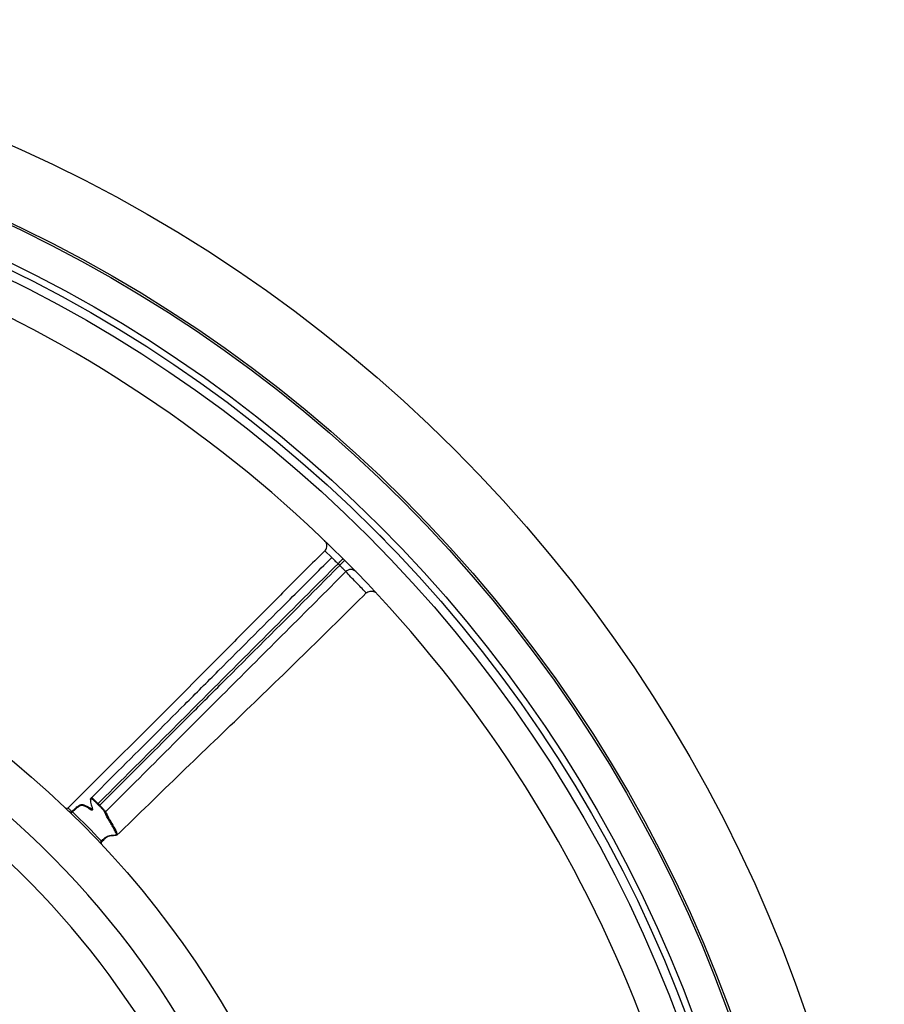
# Model space of a CAD drawing. Header units: millimetres. Extents: x 2138 to 3794, y 2155 to 3811.
# Tile 12 of 12: x 3306 to 3794, y 3255 to 3811. Entities that reach past the tile are written whole.
import ezdxf

# ---------------------------------------------------------------- set-up
doc = ezdxf.new("R2010")
doc.units = ezdxf.units.MM
doc.header["$LTSCALE"] = 2

msp = doc.modelspace()

# ---------------------------------------------------------------- linework, layer by layer
at = {"color": 7, "linetype": 'Continuous', "lineweight": 25}
for p, q in [((3505.81, 3523.02), (3500.15, 3528.68)), ((3511.47, 3517.36), (3505.81, 3523.02)), ((3501.21, 3487.39), (3501.18, 3487.42)), ((3501.2, 3487.4), (3501.21, 3487.39)), ((3349.94, 3368.57), (3350.85, 3367.66))]:
    msp.add_line(p, q, dxfattribs=at)
at = {"color": 8, "linetype": 'Continuous', "lineweight": 25}
msp.add_line((3481.78, 3507.35), (3477.86, 3511.11), dxfattribs=at)
at = {"color": 7, "linetype": 'Continuous', "lineweight": 25, "flags": 128}
for points in [[(3485.36, 3503.87), (3485.91, 3504.42), (3486.44, 3504.95), (3486.93, 3505.44), (3487.36, 3505.87), (3487.71, 3506.22), (3487.97, 3506.48), (3488.13, 3506.64), (3488.19, 3506.7)], [(3486.26, 3502.97), (3486.81, 3503.52), (3487.34, 3504.05), (3487.83, 3504.54), (3488.26, 3504.97), (3488.61, 3505.32), (3488.87, 3505.58), (3489.03, 3505.74), (3489.09, 3505.8)], [(3349.66, 3368.28), (3349.67, 3368.29), (3349.68, 3368.31), (3349.71, 3368.34), (3349.75, 3368.37), (3349.79, 3368.42), (3349.84, 3368.46), (3349.89, 3368.51), (3349.94, 3368.57)], [(3350.56, 3367.38), (3350, 3367.94), (3349.66, 3368.28)], [(3350.56, 3367.38), (3350.57, 3367.39), (3350.59, 3367.4), (3350.62, 3367.43), (3350.65, 3367.47), (3350.7, 3367.51), (3350.74, 3367.56), (3350.79, 3367.61), (3350.85, 3367.66)], [(3294.18, 3340.87), (3297.27, 3338), (3305.71, 3329.94)]]:
    msp.add_lwpolyline(points, dxfattribs=at)
at = {"color": 7, "linetype": 'Continuous', "lineweight": 25}
for radius in [828, 788, 786.78, 767.7, 764, 759, 530, 408, 406]:
    msp.add_circle((2965.58, 2982.79), radius, dxfattribs=at)
for centre, radius, start, end in [((2965.58, 2982.79), 740, 45.07108, 89.97251), ((3502.3, 3532.11), 4, 225.6646, 231.5148), ((3497.32, 3525.85), 4, 45, 51.5148), ((3508.64, 3514.53), 4, 38.4852, 45), ((3514.9, 3519.51), 4, 218.4852, 224.3354), ((2965.58, 2982.79), 740, 44.97251, 45.07108), ((2965.58, 2982.79), 740, 0.07108, 44.97251), ((2965.58, 2982.79), 736, 44.97251, 45.07108), ((3492.52, 3496.67), 3.97, 44.7875, 135.8325), ((2965.58, 2982.79), 505.04, 290.0275, 69.9725), ((2965.58, 2982.79), 415.28, 280.4364, 79.5636), ((3346.47, 3371.6), 0.399, 134.9724, 225.0336), ((3334.41, 3364.78), 0.989, 226.6297, 315.6059), ((3316.24, 3382.22), 26.58, 314.0244, 316.5706), ((3353.86, 3364.27), 0.402, 226.0013, 314.516), ((3287.41, 3415.19), 93.48, 312.8295, 313.5555), ((3352.65, 3346.3), 0.998, 132.1506, 223.0893), ((2965.58, 2982.79), 486, 13.4126, 45.5852)]:
    msp.add_arc(centre, radius, start, end, dxfattribs=at)
for points, knots in [([(3477.86, 3511.11), (3478.13, 3511.44), (3478.69, 3512.11), (3479.05, 3513.39), (3478.99, 3514.73), (3478.53, 3516.01), (3477.94, 3516.67), (3477.66, 3516.99)], [0, 0, 0, 0, 0.1974704, 0.3948163, 0.5960135, 0.8065353, 1, 1, 1, 1]), ([(3477.86, 3511.11), (3471.76, 3505.12), (3465.71, 3499.09), (3453.65, 3487.01), (3447.63, 3480.95), (3435.59, 3468.83), (3429.58, 3462.77), (3417.56, 3450.63), (3411.55, 3444.56), (3393.49, 3426.4), (3381.4, 3414.33), (3357.18, 3390.24), (3345.05, 3378.22), (3332.97, 3366.15)], [0, 0, 0, 0, 0.125, 0.125, 0.25, 0.25, 0.375, 0.375, 0.5, 0.5, 0.75, 0.75, 1, 1, 1, 1]), ([(3346.18, 3371.88), (3351.16, 3376.85), (3368.74, 3394.39), (3392.61, 3418.24), (3424.95, 3450.63), (3452.59, 3478.23), (3473.94, 3499.53), (3481.78, 3507.35)], [0, 0, 0, 0, 0.110113, 0.388695, 0.527998, 0.826571, 1, 1, 1, 1]), ([(3485.36, 3503.87), (3484.96, 3504.26), (3484.17, 3505.05), (3483.09, 3506.1), (3482.28, 3506.88), (3481.83, 3507.3), (3481.8, 3507.34), (3481.78, 3507.35)], [0, 0, 0, 0, 0.211681, 0.423371, 0.635073, 0.84677, 1, 1, 1, 1]), ([(3485.36, 3503.87), (3474.08, 3492.59), (3462.78, 3481.33), (3440.19, 3458.79), (3428.91, 3447.51), (3406.36, 3424.94), (3395.09, 3413.66), (3372.52, 3391.1), (3361.23, 3379.83), (3349.94, 3368.57)], [0, 0, 0, 0, 0.25, 0.25, 0.5, 0.5, 0.75, 0.75, 1, 1, 1, 1]), ([(3350.85, 3367.66), (3355.4, 3372.2), (3372.79, 3389.55), (3396.59, 3413.31), (3432.31, 3449.03), (3460.16, 3476.68), (3481.42, 3498.1), (3486.26, 3502.97)], [0, 0, 0, 0, 0.1007446, 0.3849487, 0.5270509, 0.892371, 1, 1, 1, 1]), ([(3489.68, 3499.44), (3478.45, 3488.09), (3467.13, 3476.82), (3444.52, 3454.26), (3433.23, 3442.97), (3410.64, 3420.4), (3399.34, 3409.11), (3376.75, 3386.54), (3365.45, 3375.26), (3354.14, 3363.98)], [0, 0, 0, 0, 0.25, 0.25, 0.5, 0.5, 0.75, 0.75, 1, 1, 1, 1]), ([(3489.68, 3499.44), (3489.57, 3499.55), (3489.35, 3499.78), (3488.58, 3500.59), (3487.53, 3501.68), (3486.7, 3502.52), (3486.26, 3502.97)], [0, 0, 0, 0, 0.243295, 0.48661, 0.729956, 1, 1, 1, 1]), ([(3501.32, 3487.29), (3501.43, 3487.42), (3501.84, 3487.91), (3502.8, 3488.34), (3503.94, 3488.54), (3504.9, 3488.45), (3505.65, 3488.21), (3506.06, 3487.98), (3506.24, 3487.88)], [0, 0, 0, 0, 0.094399, 0.354802, 0.562524, 0.737261, 0.883974, 1, 1, 1, 1]), ([(3360.36, 3350.52), (3372.57, 3362.38), (3396.96, 3386.09), (3433.74, 3421.37), (3468.58, 3455.04), (3490.91, 3477.18), (3501.21, 3487.39)], [0, 0, 0, 0, 0.2600731, 0.5195452, 0.778569, 1, 1, 1, 1]), ([(3345.76, 3370.69), (3345.73, 3370.86), (3345.64, 3371.32), (3345.92, 3371.59), (3346.1, 3371.76)], [0, 0, 0, 0, 0.383841, 1, 1, 1, 1]), ([(3346.18, 3371.88), (3346.21, 3371.91), (3346.33, 3371.85), (3346.63, 3371.62), (3346.76, 3371.52), (3347.04, 3371.29), (3347.2, 3371.16), (3347.54, 3370.85), (3347.73, 3370.68), (3348.14, 3370.31), (3348.35, 3370.11), (3348.79, 3369.7), (3349.02, 3369.48), (3349.47, 3369.03), (3349.71, 3368.8), (3349.94, 3368.57)], [0, 0, 0, 0, 0.25, 0.25, 0.375, 0.375, 0.5, 0.5, 0.625, 0.625, 0.75, 0.75, 0.875, 0.875, 1, 1, 1, 1]), ([(3331.54, 3366.16), (3331.74, 3365.97), (3331.99, 3365.87), (3332.52, 3365.86), (3332.78, 3365.96), (3332.97, 3366.15)], [0, 0, 0, 0, 0.5, 0.5, 1, 1, 1, 1]), ([(3332.97, 3366.15), (3333.32, 3365.81), (3333.68, 3365.47), (3334.22, 3364.94), (3334.41, 3364.77), (3334.79, 3364.4), (3334.97, 3364.22), (3335.11, 3364.09)], [0, 0, 0, 0, 0.5, 0.5, 0.75, 0.75, 1, 1, 1, 1]), ([(3335.11, 3364.09), (3335.39, 3364.34), (3336.36, 3365.23), (3337.69, 3366.5), (3338.98, 3367.41), (3340, 3367.99), (3341.07, 3368.18), (3341.97, 3367.93), (3343.81, 3367.03), (3345.74, 3366.1), (3346.72, 3365.35), (3346.69, 3365.76), (3346.69, 3365.81)], [0, 0, 0, 0, 0.018773, 0.066021, 0.087828, 0.11736, 0.153068, 0.214484, 0.276102, 0.612337, 0.949419, 1, 1, 1, 1]), ([(3346.18, 3371.32), (3345.62, 3370.71), (3345.49, 3370.19), (3345.75, 3368.95), (3345.91, 3368.45), (3346.33, 3367.23), (3346.57, 3366.53), (3346.76, 3365.68), (3346.8, 3365.44), (3346.77, 3365.07), (3346.7, 3364.95), (3346.48, 3364.84), (3346.32, 3364.86), (3345.92, 3365.01), (3345.68, 3365.14), (3345.14, 3365.5), (3344.84, 3365.73), (3344.13, 3366.22), (3343.72, 3366.49), (3342.94, 3366.91), (3342.66, 3367.05), (3342.15, 3367.25), (3341.97, 3367.32), (3341.67, 3367.42), (3341.57, 3367.45), (3341.34, 3367.51), (3341.23, 3367.55), (3341.02, 3367.57), (3340.94, 3367.57), (3340.8, 3367.57), (3340.73, 3367.57), (3340.57, 3367.56), (3340.49, 3367.55), (3340.3, 3367.51), (3340.2, 3367.48), (3340.06, 3367.42), (3340.01, 3367.4), (3339.92, 3367.37), (3339.88, 3367.35), (3339.79, 3367.33), (3339.73, 3367.32), (3339.62, 3367.27), (3339.56, 3367.23), (3339.38, 3367.12), (3339.26, 3367.04), (3339.03, 3366.9), (3338.92, 3366.84), (3338.68, 3366.69), (3338.56, 3366.61), (3338.3, 3366.42), (3338.17, 3366.31), (3337.76, 3365.97), (3337.48, 3365.73), (3336.93, 3365.23), (3336.65, 3364.98), (3336.1, 3364.46), (3335.82, 3364.21), (3335.54, 3363.95)], [0, 0, 0, 0, 0.25, 0.25, 0.375, 0.375, 0.5, 0.5, 0.5625, 0.5625, 0.625, 0.625, 0.6875, 0.6875, 0.75, 0.75, 0.8125, 0.8125, 0.875, 0.875, 0.90625, 0.90625, 0.921875, 0.921875, 0.929687, 0.929687, 0.9375, 0.9375, 0.941406, 0.941406, 0.945312, 0.945312, 0.949219, 0.949219, 0.953125, 0.953125, 0.955078, 0.955078, 0.957031, 0.957031, 0.958984, 0.958984, 0.960937, 0.960937, 0.964844, 0.964844, 0.96875, 0.96875, 0.972656, 0.972656, 0.976562, 0.976562, 0.984375, 0.984375, 0.992187, 0.992187, 1, 1, 1, 1]), ([(3349.66, 3368.28), (3349.44, 3368.5), (3349.23, 3368.71), (3348.81, 3369.12), (3348.59, 3369.32), (3348.19, 3369.71), (3347.99, 3369.89), (3347.62, 3370.22), (3347.45, 3370.38), (3346.97, 3370.8), (3346.7, 3371.02), (3346.32, 3371.29), (3346.21, 3371.35), (3346.18, 3371.32)], [0, 0, 0, 0, 0.125, 0.125, 0.25, 0.25, 0.375, 0.375, 0.5, 0.5, 0.75, 0.75, 1, 1, 1, 1]), ([(3353.58, 3363.98), (3353.55, 3364.06), (3353.44, 3364.22), (3353.11, 3364.64), (3352.89, 3364.9), (3352.48, 3365.37), (3352.33, 3365.53), (3352.02, 3365.87), (3351.85, 3366.05), (3351.32, 3366.61), (3350.95, 3366.99), (3350.56, 3367.38)], [0, 0, 0, 0, 0.25, 0.25, 0.5, 0.5, 0.625, 0.625, 0.75, 0.75, 1, 1, 1, 1]), ([(3350.85, 3367.66), (3351.27, 3367.24), (3351.67, 3366.82), (3352.24, 3366.22), (3352.43, 3366.03), (3352.77, 3365.66), (3352.93, 3365.48), (3353.38, 3364.98), (3353.62, 3364.69), (3353.99, 3364.23), (3354.1, 3364.07), (3354.14, 3363.98)], [0, 0, 0, 0, 0.25, 0.25, 0.375, 0.375, 0.5, 0.5, 0.75, 0.75, 1, 1, 1, 1]), ([(3335.11, 3364.09), (3335.16, 3364.1), (3335.22, 3364.1), (3335.37, 3364.05), (3335.46, 3364.01), (3335.54, 3363.95)], [0, 0, 0, 0, 0.5, 0.5, 1, 1, 1, 1]), ([(3351.82, 3347.44), (3352.12, 3347.72), (3352.41, 3347.99), (3352.98, 3348.53), (3353.26, 3348.8), (3353.69, 3349.16), (3353.84, 3349.28), (3354.11, 3349.48), (3354.25, 3349.57), (3354.65, 3349.81), (3354.9, 3349.93), (3355.22, 3350.1), (3355.28, 3350.14), (3355.38, 3350.18), (3355.41, 3350.18), (3355.47, 3350.19), (3355.49, 3350.19), (3355.55, 3350.22), (3355.6, 3350.24), (3355.71, 3350.28), (3355.76, 3350.3), (3355.92, 3350.36), (3356.02, 3350.38), (3356.19, 3350.43), (3356.28, 3350.45), (3356.44, 3350.48), (3356.52, 3350.5), (3356.65, 3350.52), (3356.71, 3350.52), (3356.88, 3350.55), (3356.98, 3350.56), (3357.26, 3350.59), (3357.42, 3350.6), (3357.7, 3350.62), (3357.82, 3350.63), (3358.17, 3350.65), (3358.37, 3350.66), (3358.91, 3350.68), (3359.19, 3350.69), (3359.67, 3350.72), (3359.87, 3350.74), (3360.17, 3350.83), (3360.27, 3350.89), (3360.34, 3351.1), (3360.32, 3351.25), (3360.17, 3351.67), (3360.04, 3351.94), (3359.71, 3352.6), (3359.52, 3352.99), (3358.9, 3354.25), (3358.41, 3355.22), (3357.43, 3357.02), (3356.93, 3357.86), (3355.43, 3360.32), (3354.45, 3361.92), (3353.58, 3363.98)], [0, 0, 0, 0, 0.007813, 0.007813, 0.015625, 0.015625, 0.019531, 0.019531, 0.023438, 0.023438, 0.03125, 0.03125, 0.033203, 0.033203, 0.03418, 0.03418, 0.035156, 0.035156, 0.037109, 0.037109, 0.039063, 0.039063, 0.042969, 0.042969, 0.046875, 0.046875, 0.050781, 0.050781, 0.054688, 0.054688, 0.0625, 0.0625, 0.078125, 0.078125, 0.09375, 0.09375, 0.125, 0.125, 0.1875, 0.1875, 0.25, 0.25, 0.3125, 0.3125, 0.375, 0.375, 0.4375, 0.4375, 0.5, 0.5, 0.625, 0.625, 0.75, 0.75, 1, 1, 1, 1]), ([(3354.14, 3363.98), (3354.7, 3362.83), (3355.97, 3360.22), (3358.29, 3356.39), (3359.82, 3353.53), (3360.52, 3352.1), (3360.87, 3351.43), (3360.82, 3351.19), (3360.79, 3351.04)], [0, 0, 0, 0, 0.224871, 0.509756, 0.794581, 0.812406, 0.883738, 1, 1, 1, 1]), ([(3360.56, 3350.84), (3360.42, 3350.79), (3360.15, 3350.68), (3359.34, 3350.69), (3358.46, 3350.63), (3357.78, 3350.6), (3356.93, 3350.49), (3355.56, 3350), (3354.53, 3349.35), (3353.56, 3348.55), (3352.84, 3347.85), (3352.12, 3347.17), (3351.98, 3347.04)], [0, 0, 0, 0, 0.247869, 0.517302, 0.665401, 0.74066, 0.815353, 0.884127, 0.925369, 0.926544, 0.985028, 1, 1, 1, 1]), ([(3351.82, 3347.44), (3351.9, 3347.36), (3351.95, 3347.27), (3352, 3347.13), (3352, 3347.07), (3351.98, 3347.04)], [0, 0, 0, 0, 0.5, 0.5, 1, 1, 1, 1]), ([(3355.58, 3065.08), (3353.99, 3072.07), (3350.48, 3087.53), (3343.25, 3111.02), (3334.07, 3135.44), (3323.29, 3159.22), (3310.13, 3183.86), (3294.18, 3209.04), (3275.2, 3234.37), (3256.96, 3255.04), (3242.16, 3269.85), (3234.48, 3276.84), (3231.57, 3279.49)], [0, 0, 0, 0, 0.085386, 0.188809, 0.292454, 0.396099, 0.499522, 0.625036, 0.75075, 0.876265, 0.953065, 1, 1, 1, 1]), ([(3233.82, 3281.99), (3236.75, 3279.31), (3246.74, 3270.15), (3262.88, 3253.5), (3281.48, 3231.49), (3298.46, 3208.21), (3313.3, 3184.51), (3326.05, 3160.58), (3336.9, 3136.61), (3346.14, 3112), (3353.42, 3088.33), (3356.96, 3072.75), (3358.56, 3065.71)], [0, 0, 0, 0, 0.046958, 0.160218, 0.273767, 0.387315, 0.500574, 0.603978, 0.707603, 0.811228, 0.914632, 1, 1, 1, 1])]:
    msp.add_open_spline(points, degree=3, knots=knots, dxfattribs=at)
at = {"color": 8, "linetype": 'Continuous', "lineweight": 25}
msp.add_open_spline([(3501.18, 3487.42), (3501.17, 3487.43), (3501.14, 3487.46), (3500.3, 3488.34), (3498.34, 3490.48), (3494.47, 3494.38), (3491.6, 3497.41), (3489.68, 3499.44)], degree=3, knots=[0, 0, 0, 0, 0.082494, 0.19333, 0.394764, 0.596337, 1, 1, 1, 1], dxfattribs=at)
at = {"color": 7, "linetype": 'Continuous', "lineweight": 25}
msp.add_open_spline([(3335.54, 3363.95), (3341.09, 3358.57), (3346.52, 3353.06), (3351.82, 3347.44)], degree=3, dxfattribs=at)

doc.saveas('drawing.dxf')
